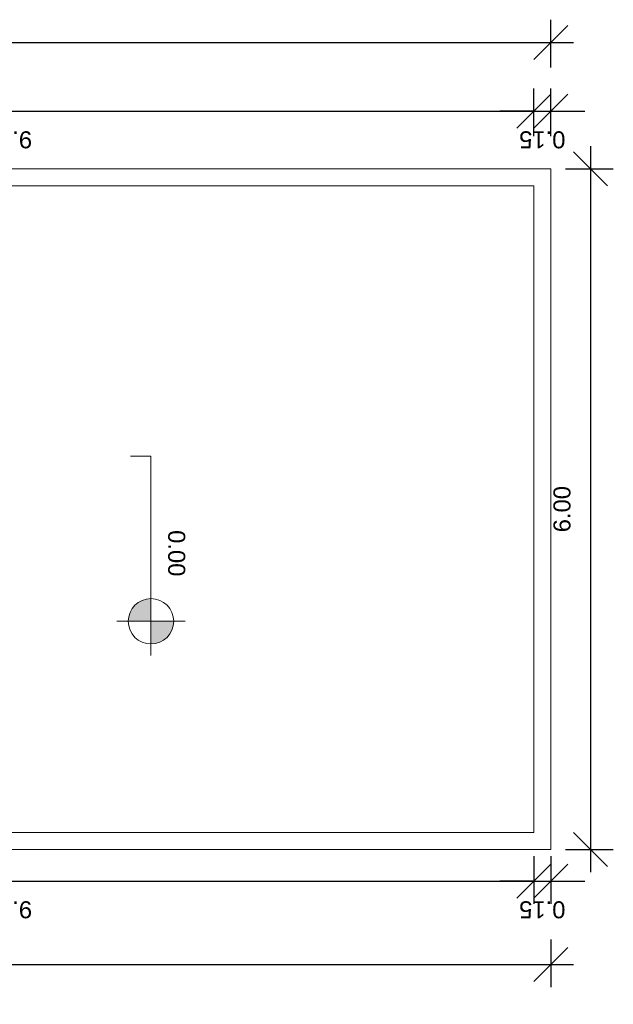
# Model space of a CAD drawing. Header units: centimetres. Extents: x 1481 to 8105, y -69 to 2574.
# Tile 14 of 16: x 4241 to 4764, y 1607 to 2474. Entities that reach past the tile are written whole.
import ezdxf

# ---------------------------------------------------------------- set-up
doc = ezdxf.new("R2010")
doc.units = ezdxf.units.CM
for name, color, linetype, lineweight in [('A-ANNO-DIMS', 1, 'Continuous', 9), ('A-WALL', 250, 'Continuous', 9), ('C-TOPO', 7, 'Continuous', 9), ('G-ANNO-DIMS', 182, 'Continuous', 9)]:
    doc.layers.add(name, color=color, linetype=linetype, lineweight=lineweight)
doc.styles.add('Arial', font='arial.ttf', dxfattribs={"height": 15})
doc.dimstyles.new('Cotas_Planta_Baixa', dxfattribs={"dimscale": 30.48, "dimtxt": 15.303891, "dimasz": 0.984252, "dimexe": 0.656168, "dimexo": 0.0625, "dimgap": 0.574147, "dimtad": 1, "dimlfac": 0.01, "dimrnd": 0.01, "dimzin": 0, "dimdsep": 46, "dimtxsty": 'Arial', "dimblk1": 'OBLIQUE', "dimblk2": 'OBLIQUE', "dimsah": 1, "dimcen": 0.09, "dimdle": 0.656168, "dimazin": 0, "dimtfac": 1, "dimtdec": 4, "dimtix": 1, "dimtmove": 0, "dimatfit": 3, "dimfxl": 0.787402, "dimfxlon": 1, "dimtvp": 1, "dimtolj": 1, "dimtzin": 0, "dimarcsym": 2})

# ---------------------------------------------------------------- blocks, each defined once
blk = doc.blocks.new('Elevações de ponto - M_Cota de elevação - Alvo preenchido-23738-Planta Baixa')
at = {"layer": 'G-ANNO-DIMS'}
h = blk.add_hatch(color=256, dxfattribs=at)
edge = h.paths.add_edge_path(flags=0)
edge.add_line((0, 0), (-0.2, 0))
edge.add_arc((0, 0), 0.2, 90, 180, ccw=False)
edge.add_line((0, 0.2), (0, 0))
h = blk.add_hatch(color=256, dxfattribs=at)
edge = h.paths.add_edge_path(flags=0)
edge.add_line((0, 0), (0.2, 0))
edge.add_arc((0, 0), 0.2, 270, 360, ccw=False)
edge.add_line((0, -0.2), (0, 0))
for p, q in [((0, -0.3), (0, 0.3)), ((-0.3, 0), (1.4, 0))]:
    blk.add_line(p, q, dxfattribs=at)
blk.add_circle((0, 0), 0.2, dxfattribs=at)
blk = doc.blocks.new('_Oblique')
at = {"color": 0, "linetype": 'ByBlock', "lineweight": -2}
blk.add_line((-0.5, -0.5), (0.5, 0.5), dxfattribs=at)
blk = doc.blocks.new('*D245')
at = {"layer": 'A-ANNO-DIMS', "color": 0, "lineweight": -2, "transparency": 16777216}
for p, q in [((3769.32, 2371.76), (3769.32, 2413.85)), ((4694.32, 2371.76), (4694.32, 2413.85)), ((3749.32, 2393.85), (4714.32, 2393.85))]:
    blk.add_line(p, q, dxfattribs=at)
at = {"layer": 'Defpoints', "color": 0, "transparency": 16777216}
for p in [(4694.32, 2393.85), (3769.32, 2369.85), (4694.32, 2369.85)]:
    blk.add_point(p, dxfattribs=at)
at = {"layer": 'A-ANNO-DIMS', "color": 0, "lineweight": -2, "transparency": 16777216, "xscale": 29.99999999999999, "yscale": 29.99999999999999, "zscale": 29.99999999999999, "rotation": 180}
blk.add_blockref('_Oblique', (3769.32, 2393.85), dxfattribs=at)
at = {"layer": 'A-ANNO-DIMS', "color": 0, "lineweight": -2, "transparency": 16777216, "xscale": 29.99999999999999, "yscale": 29.99999999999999, "zscale": 29.99999999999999}
blk.add_blockref('_Oblique', (4694.32, 2393.85), dxfattribs=at)
at = {"layer": 'A-ANNO-DIMS', "color": 0, "transparency": 16777216, "insert": (4231.82, 2368.69), "char_height": 15, "width": 48.5957, "attachment_point": 5, "rotation": 180, "style": 'Arial'}
blk.add_mtext('\\A1;9.25', dxfattribs=at)
blk = doc.blocks.new('*D246')
at = {"layer": 'A-ANNO-DIMS', "color": 0, "lineweight": -2, "transparency": 16777216}
for p, q in [((4694.32, 2371.76), (4694.32, 2413.85)), ((4709.32, 2371.76), (4709.32, 2413.85)), ((4694.32, 2393.85), (4664.32, 2393.85)), ((4694.32, 2393.85), (4709.32, 2393.85)), ((4709.32, 2393.85), (4739.32, 2393.85))]:
    blk.add_line(p, q, dxfattribs=at)
at = {"layer": 'Defpoints', "color": 0, "transparency": 16777216}
for p in [(4709.32, 2393.85), (4694.32, 2369.85), (4709.32, 2369.85)]:
    blk.add_point(p, dxfattribs=at)
at = {"layer": 'A-ANNO-DIMS', "color": 0, "lineweight": -2, "transparency": 16777216, "xscale": 29.99999999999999, "yscale": 29.99999999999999, "zscale": 29.99999999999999}
blk.add_blockref('_Oblique', (4694.32, 2393.85), dxfattribs=at)
at = {"layer": 'A-ANNO-DIMS', "color": 0, "lineweight": -2, "transparency": 16777216, "xscale": 29.99999999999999, "yscale": 29.99999999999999, "zscale": 29.99999999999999, "rotation": 180}
blk.add_blockref('_Oblique', (4709.32, 2393.85), dxfattribs=at)
at = {"layer": 'A-ANNO-DIMS', "color": 0, "transparency": 16777216, "insert": (4701.82, 2368.69), "char_height": 15, "width": 48.5957, "attachment_point": 5, "rotation": 180, "style": 'Arial'}
blk.add_mtext('\\A1;0.15', dxfattribs=at)
blk = doc.blocks.new('*D247')
at = {"layer": 'A-ANNO-DIMS', "color": 0, "lineweight": -2, "transparency": 16777216}
for p, q in [((1709.32, 2432.35), (1709.32, 2474.44)), ((4709.32, 2432.35), (4709.32, 2474.44)), ((1689.32, 2454.44), (4729.32, 2454.44))]:
    blk.add_line(p, q, dxfattribs=at)
at = {"layer": 'Defpoints', "color": 0, "transparency": 16777216}
for p in [(4709.32, 2454.44), (1709.32, 2430.44), (4709.32, 2430.44)]:
    blk.add_point(p, dxfattribs=at)
at = {"layer": 'A-ANNO-DIMS', "color": 0, "lineweight": -2, "transparency": 16777216, "xscale": 29.99999999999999, "yscale": 29.99999999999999, "zscale": 29.99999999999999, "rotation": 180}
blk.add_blockref('_Oblique', (1709.32, 2454.44), dxfattribs=at)
at = {"layer": 'A-ANNO-DIMS', "color": 0, "lineweight": -2, "transparency": 16777216, "xscale": 29.99999999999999, "yscale": 29.99999999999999, "zscale": 29.99999999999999}
blk.add_blockref('_Oblique', (4709.32, 2454.44), dxfattribs=at)
at = {"layer": 'A-ANNO-DIMS', "color": 0, "transparency": 16777216, "insert": (3209.32, 2429.28), "char_height": 15, "width": 62.4399, "attachment_point": 5, "rotation": 180, "style": 'Arial'}
blk.add_mtext('\\A1;30.00', dxfattribs=at)
blk = doc.blocks.new('*D257')
at = {"layer": 'A-ANNO-DIMS', "color": 0, "lineweight": -2, "transparency": 16777216}
for p, q in [((3769.32, 1737.33), (3769.32, 1695.24)), ((4694.32, 1737.33), (4694.32, 1695.24)), ((3749.32, 1715.24), (4714.32, 1715.24))]:
    blk.add_line(p, q, dxfattribs=at)
at = {"layer": 'Defpoints', "color": 0, "transparency": 16777216}
for p in [(3769.32, 1739.24), (4694.32, 1739.24), (4694.32, 1715.24)]:
    blk.add_point(p, dxfattribs=at)
at = {"layer": 'A-ANNO-DIMS', "color": 0, "lineweight": -2, "transparency": 16777216, "xscale": 29.99999999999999, "yscale": 29.99999999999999, "zscale": 29.99999999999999, "rotation": 180}
blk.add_blockref('_Oblique', (3769.32, 1715.24), dxfattribs=at)
at = {"layer": 'A-ANNO-DIMS', "color": 0, "lineweight": -2, "transparency": 16777216, "xscale": 29.99999999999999, "yscale": 29.99999999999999, "zscale": 29.99999999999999}
blk.add_blockref('_Oblique', (4694.32, 1715.24), dxfattribs=at)
at = {"layer": 'A-ANNO-DIMS', "color": 0, "transparency": 16777216, "insert": (4231.82, 1690.08), "char_height": 15, "width": 48.5957, "attachment_point": 5, "rotation": 180, "style": 'Arial'}
blk.add_mtext('\\A1;9.25', dxfattribs=at)
blk = doc.blocks.new('*D258')
at = {"layer": 'A-ANNO-DIMS', "color": 0, "lineweight": -2, "transparency": 16777216}
for p, q in [((4694.32, 1737.33), (4694.32, 1695.24)), ((4709.32, 1737.33), (4709.32, 1695.24)), ((4694.32, 1715.24), (4664.32, 1715.24)), ((4694.32, 1715.24), (4709.32, 1715.24)), ((4709.32, 1715.24), (4739.32, 1715.24))]:
    blk.add_line(p, q, dxfattribs=at)
at = {"layer": 'Defpoints', "color": 0, "transparency": 16777216}
for p in [(4694.32, 1739.24), (4709.32, 1739.24), (4709.32, 1715.24)]:
    blk.add_point(p, dxfattribs=at)
at = {"layer": 'A-ANNO-DIMS', "color": 0, "lineweight": -2, "transparency": 16777216, "xscale": 29.99999999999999, "yscale": 29.99999999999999, "zscale": 29.99999999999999}
blk.add_blockref('_Oblique', (4694.32, 1715.24), dxfattribs=at)
at = {"layer": 'A-ANNO-DIMS', "color": 0, "lineweight": -2, "transparency": 16777216, "xscale": 29.99999999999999, "yscale": 29.99999999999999, "zscale": 29.99999999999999, "rotation": 180}
blk.add_blockref('_Oblique', (4709.32, 1715.24), dxfattribs=at)
at = {"layer": 'A-ANNO-DIMS', "color": 0, "transparency": 16777216, "insert": (4701.82, 1690.08), "char_height": 15, "width": 48.5957, "attachment_point": 5, "rotation": 180, "style": 'Arial'}
blk.add_mtext('\\A1;0.15', dxfattribs=at)
blk = doc.blocks.new('*D259')
at = {"layer": 'A-ANNO-DIMS', "color": 0, "lineweight": -2, "transparency": 16777216}
for p, q in [((1709.32, 1663.75), (1709.32, 1621.66)), ((4709.32, 1663.75), (4709.32, 1621.66)), ((1689.32, 1641.66), (4729.32, 1641.66))]:
    blk.add_line(p, q, dxfattribs=at)
at = {"layer": 'Defpoints', "color": 0, "transparency": 16777216}
for p in [(1709.32, 1665.66), (4709.32, 1665.66), (4709.32, 1641.66)]:
    blk.add_point(p, dxfattribs=at)
at = {"layer": 'A-ANNO-DIMS', "color": 0, "lineweight": -2, "transparency": 16777216, "xscale": 29.99999999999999, "yscale": 29.99999999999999, "zscale": 29.99999999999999, "rotation": 180}
blk.add_blockref('_Oblique', (1709.32, 1641.66), dxfattribs=at)
at = {"layer": 'A-ANNO-DIMS', "color": 0, "lineweight": -2, "transparency": 16777216, "xscale": 29.99999999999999, "yscale": 29.99999999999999, "zscale": 29.99999999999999}
blk.add_blockref('_Oblique', (4709.32, 1641.66), dxfattribs=at)
at = {"layer": 'A-ANNO-DIMS', "color": 0, "transparency": 16777216, "insert": (3209.32, 1616.5), "char_height": 15, "width": 62.4399, "attachment_point": 5, "rotation": 180, "style": 'Arial'}
blk.add_mtext('\\A1;30.00', dxfattribs=at)
blk = doc.blocks.new('*D285')
at = {"layer": 'A-ANNO-DIMS', "color": 0, "lineweight": -2, "transparency": 16777216}
for p, q in [((4744.39, 2363.06), (4744.39, 1723.06)), ((4722.29, 2343.06), (4764.39, 2343.06)), ((4722.29, 1743.06), (4764.39, 1743.06))]:
    blk.add_line(p, q, dxfattribs=at)
at = {"layer": 'Defpoints', "color": 0, "transparency": 16777216}
for p in [(4720.39, 2343.06), (4720.39, 1743.06), (4744.39, 1743.06)]:
    blk.add_point(p, dxfattribs=at)
at = {"layer": 'A-ANNO-DIMS', "color": 0, "lineweight": -2, "transparency": 16777216, "xscale": 29.99999999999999, "yscale": 29.99999999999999, "zscale": 29.99999999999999}
for p, rotation in [((4744.39, 2343.06), 90), ((4744.39, 1743.06), 270)]:
    blk.add_blockref('_Oblique', p, dxfattribs=dict(at, rotation=rotation))
at = {"layer": 'A-ANNO-DIMS', "color": 0, "transparency": 16777216, "insert": (4719.23, 2043.06), "char_height": 15, "width": 48.5957, "attachment_point": 5, "rotation": 90, "style": 'Arial'}
blk.add_mtext('\\A1;6.00', dxfattribs=at)

msp = doc.modelspace()

# ---------------------------------------------------------------- linework, layer by layer
at = {"layer": 'A-WALL'}
for p, q in [((2916.74, 2343.061), (4709.319, 2343.061)), ((4709.319, 2343.061), (4709.319, 1743.061)), ((4694.319, 2328.061), (2916.74, 2328.061)), ((4694.319, 1758.061), (4694.319, 2328.061)), ((3769.319, 1758.061), (4694.319, 1758.061)), ((4709.319, 1743.061), (3769.319, 1743.061))]:
    msp.add_line(p, q, dxfattribs=at)
at = {"layer": 'C-TOPO'}
for p, q in [((4709.319, 2343.061), (1709.319, 2343.061)), ((4709.319, 1743.061), (4709.319, 2343.061)), ((4709.319, 1743.061), (1709.319, 1743.061))]:
    msp.add_line(p, q, dxfattribs=at)
at = {"layer": 'G-ANNO-DIMS'}
for p, q in [((4338.943, 2089.749), (4356.947, 2089.749)), ((4356.947, 2089.749), (4356.947, 1944.211))]:
    msp.add_line(p, q, dxfattribs=at)

# ---------------------------------------------------------------- block references
at = {"layer": 'G-ANNO-DIMS', "extrusion": (0, 0, -1), "xscale": 99.99999999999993, "yscale": 99.99999999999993, "zscale": 99.99999999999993, "rotation": 90.00000000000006}
msp.add_blockref('Elevações de ponto - M_Cota de elevação - Alvo preenchido-23738-Planta Baixa', (-4356.947, 1944.211), dxfattribs=at)

# ---------------------------------------------------------------- texts
at = {"layer": 'G-ANNO-DIMS', "insert": (4387.127, 2024.565), "char_height": 15, "width": 48.8488, "attachment_point": 1, "rotation": 270, "line_spacing_factor": 0.941778, "style": 'Arial'}
msp.add_mtext('0.00', dxfattribs=at)

# ---------------------------------------------------------------- dimensions: what is measured, and where the dimension line sits
at = {"layer": 'A-ANNO-DIMS'}
for base, p1, p2, override, picture, middle in [((4709.319, 2454.445), (1709.319, 2430.445), (4709.319, 2430.445), {"dimtad": 4, "dimpost": '<>', "dimfxl": 3000}, '*D247', (3209.319, 2429.281)), ((4694.319, 2393.853), (3769.319, 2369.853), (4694.319, 2369.853), {"dimtad": 4, "dimpost": '<>', "dimfxl": 925}, '*D245', (4231.819, 2368.695)), ((4709.319, 2393.853), (4694.319, 2369.853), (4709.319, 2369.853), {"dimtad": 4, "dimpost": '<>', "dimfxl": 15}, '*D246', (4701.819, 2368.695)), ((4694.319, 1715.237), (3769.319, 1739.237), (4694.319, 1739.237), {"dimtad": 4, "dimpost": '<>', "dimfxl": 925}, '*D257', (4231.819, 1690.079)), ((4709.319, 1715.237), (4694.319, 1739.237), (4709.319, 1739.237), {"dimtad": 4, "dimpost": '<>', "dimfxl": 15}, '*D258', (4701.819, 1690.079)), ((4709.319, 1641.659), (1709.319, 1665.659), (4709.319, 1665.659), {"dimtad": 4, "dimpost": '<>', "dimfxl": 3000}, '*D259', (3209.319, 1616.495))]:
    dim = msp.add_linear_dim(base=base, p1=p1, p2=p2, dimstyle='Cotas_Planta_Baixa', override=override, dxfattribs=at)
    dim.commit()
    dim.dimension.update_dxf_attribs({"geometry": picture, "text_midpoint": middle})
dim = msp.add_linear_dim(base=(4744.387, 1743.061), p1=(4720.387, 2343.061), p2=(4720.387, 1743.061), angle=270, dimstyle='Cotas_Planta_Baixa', override={"dimpost": '<>', "dimfxl": 600}, dxfattribs=at)
dim.commit()
dim.dimension.update_dxf_attribs({"geometry": '*D285', "text_midpoint": (4719.228, 2043.061)})

doc.saveas('drawing.dxf')
